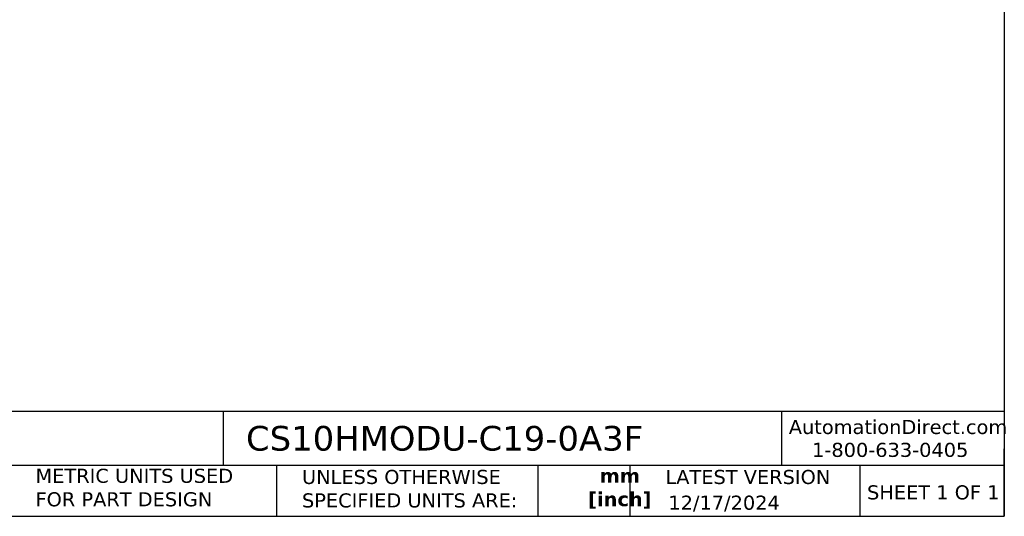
# Model space of a CAD drawing. Header units: millimetres. Extents: x 6 to 273, y 6 to 210.
# Tile 2 of 4: x 125 to 273, y 6 to 81. Entities that reach past the tile are written whole.
import ezdxf

# ---------------------------------------------------------------- set-up
doc = ezdxf.new("R2010")
doc.units = ezdxf.units.MM
doc.linetypes.add('SLD-Solid', pattern=[0])
doc.layers.add('TEXT', color=140, linetype='SLD-Solid', lineweight=25)
doc.styles.add('SLDTEXTSTYLE0', font='VERDANA.TTF')
doc.styles.add('SLDTEXTSTYLE1', font='VERDANAB.TTF')

msp = doc.modelspace()

# ---------------------------------------------------------------- linework, layer by layer
at = {"layer": 'TEXT'}
for p, q in [((273.05, 209.55), (273.05, 6.35)), ((273.05, 22.126), (6.35, 22.126)), ((155.759, 22.126), (155.759, 13.97)), ((239.575, 22.126), (239.575, 13.97)), ((273.05, 6.35), (273.05, 16.51)), ((273.05, 13.97), (6.35, 13.97)), ((163.78, 13.97), (163.78, 6.35)), ((203.024, 13.97), (203.024, 6.35)), ((216.812, 13.97), (216.812, 6.35)), ((251.349, 13.97), (251.349, 6.35)), ((6.35, 6.35), (273.05, 6.35))]:
    msp.add_line(p, q, dxfattribs=at)

# ---------------------------------------------------------------- texts
at = {"color": 179, "linetype": 'SLD-Solid', "lineweight": 18, "char_height": 2.11667, "attachment_point": 1, "style": 'SLDTEXTSTYLE0'}
for s, insert in [('AutomationDirect.com', (240.695, 20.836)), ('1-800-633-0405', (244.192, 17.397))]:
    msp.add_mtext(s, dxfattribs=dict(at, insert=insert))
at = {"layer": 'TEXT'}
for s, insert, char_height, attachment_point, style in [('CS10HMODU-C19-0A3F', (159.208, 19.934), 3.70417, 1, 'SLDTEXTSTYLE0'), ('METRIC UNITS USED ^JFOR PART DESIGN', (127.604, 13.498), 2.11667, 1, 'SLDTEXTSTYLE0'), ('UNLESS OTHERWISE ^JSPECIFIED UNITS ARE:', (167.608, 13.331), 2.11667, 1, 'SLDTEXTSTYLE0'), ('LATEST VERSION', (234.552, 13.324), 2.11667, 2, 'SLDTEXTSTYLE0'), ('mm^J[inch]', (215.324, 13.521), 2.1167, 2, 'SLDTEXTSTYLE1'), ('SHEET 1 OF 1', (252.441, 11.011), 2.11667, 1, 'SLDTEXTSTYLE0'), ('12/17/2024', (222.613, 9.46), 2.1167, 1, 'SLDTEXTSTYLE0')]:
    msp.add_mtext(s, dxfattribs=dict(at, insert=insert, char_height=char_height, attachment_point=attachment_point, style=style))

doc.saveas('drawing.dxf')
